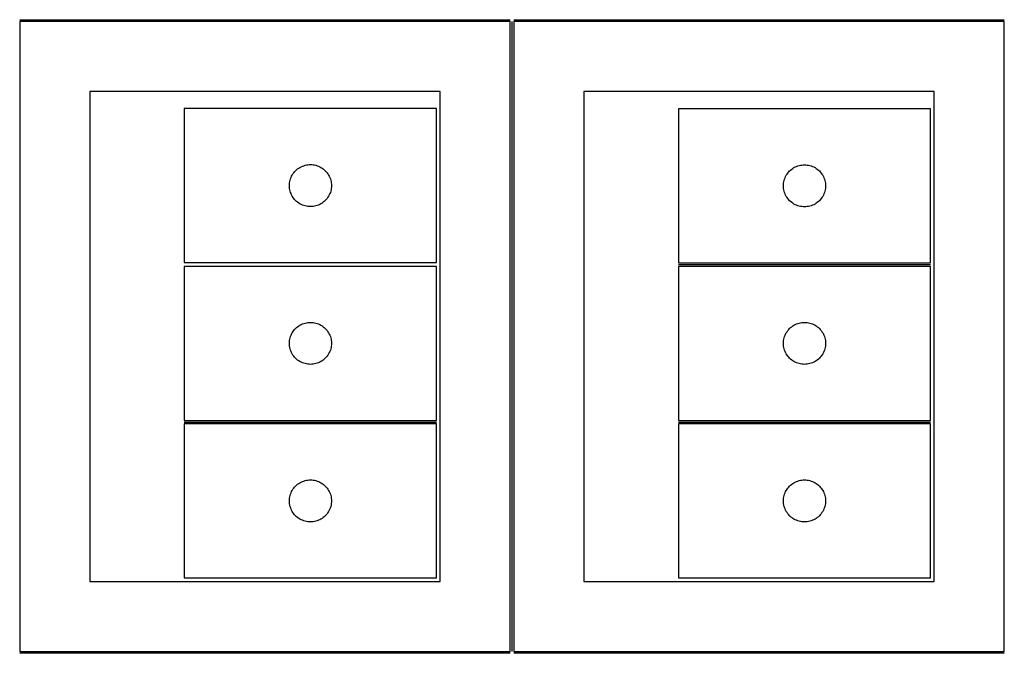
# Model space of a CAD drawing. Header units: millimetres. Extents: x 7 to 1243, y 7 to 2490.
# Tile 8 of 14: x 598 to 1020, y 1395 to 1666. Entities that reach past the tile are written whole.
import ezdxf

# ---------------------------------------------------------------- set-up
doc = ezdxf.new("R2010")
doc.units = ezdxf.units.MM
doc.layers.add('COMMON', color=5, linetype='CONTINUOUS', true_color=0x0000ff)
doc.layers.add('CUT', color=7, linetype='CONTINUOUS', true_color=0x000000)

msp = doc.modelspace()

# ---------------------------------------------------------------- linework, layer by layer
at = {"layer": 'COMMON'}
for p, q in [((598.482136, 1666.250042), (808.482136, 1666.250042)), ((809.232142, 1395.500042), (809.232142, 1665.500042)), ((809.982142, 1666.250042), (1019.982142, 1666.250042)), ((880.450862, 1561.306774), (988.450862, 1561.306774)), ((668.950856, 1493.806773), (776.950856, 1493.806773)), ((880.450862, 1493.806773), (988.450862, 1493.806773)), ((808.482136, 1394.750042), (598.482136, 1394.750042)), ((1019.982142, 1394.750042), (809.982142, 1394.750042))]:
    msp.add_line(p, q, dxfattribs=at)
at = {"layer": 'CUT'}
for p, q in [((808.482136, 1665.500042), (598.482136, 1665.500042)), ((598.482136, 1665.500042), (598.482136, 1395.500042)), ((808.482136, 1395.500042), (808.482136, 1665.500042)), ((1019.982142, 1665.500042), (809.982142, 1665.500042)), ((809.982142, 1665.500042), (809.982142, 1395.500042)), ((1019.982142, 1395.500042), (1019.982142, 1665.500042)), ((778.482136, 1635.500042), (628.482136, 1635.500042)), ((628.482136, 1635.500042), (628.482136, 1425.500042)), ((778.482136, 1425.500042), (778.482136, 1635.500042)), ((989.982142, 1635.500042), (839.982142, 1635.500042)), ((839.982142, 1635.500042), (839.982142, 1425.500042)), ((989.982142, 1425.500042), (989.982142, 1635.500042)), ((776.953326, 1628.157378), (668.953326, 1628.157378)), ((668.953326, 1628.157378), (668.953326, 1562.157378)), ((776.953326, 1562.157378), (776.953326, 1628.157378)), ((988.450862, 1628.056775), (880.450862, 1628.056775)), ((880.450862, 1628.056775), (880.450862, 1562.056775)), ((988.450862, 1562.056775), (988.450862, 1628.056775)), ((716.589365, 1601.521339), (717.019214, 1601.923936)), ((717.019214, 1601.923936), (717.474473, 1602.297558)), ((717.474473, 1602.297558), (717.953194, 1602.640604)), ((717.953194, 1602.640604), (718.453326, 1602.951606)), ((718.453326, 1602.951606), (718.972728, 1603.229232)), ((718.972728, 1603.229232), (719.509175, 1603.472294)), ((719.509175, 1603.472294), (720.060371, 1603.679749)), ((720.060371, 1603.679749), (720.623955, 1603.85071)), ((720.623955, 1603.85071), (721.197513, 1603.984445)), ((721.197513, 1603.984445), (721.77859, 1604.080381)), ((721.77859, 1604.080381), (722.364698, 1604.138108)), ((722.364698, 1604.138108), (722.953326, 1604.157378)), ((722.953326, 1604.157378), (723.541954, 1604.138108)), ((723.541954, 1604.138108), (724.128062, 1604.080381)), ((724.128062, 1604.080381), (724.709139, 1603.984445)), ((724.709139, 1603.984445), (725.282697, 1603.85071)), ((725.282697, 1603.85071), (725.846281, 1603.679749)), ((725.846281, 1603.679749), (726.397477, 1603.472294)), ((726.397477, 1603.472294), (726.933924, 1603.229232)), ((726.933924, 1603.229232), (727.453326, 1602.951606)), ((727.453326, 1602.951606), (727.953458, 1602.640604)), ((727.953458, 1602.640604), (728.432179, 1602.297558)), ((728.432179, 1602.297558), (728.887438, 1601.923936)), ((728.887438, 1601.923936), (729.317287, 1601.521339)), ((928.086901, 1601.420736), (928.51675, 1601.823333)), ((928.51675, 1601.823333), (928.972009, 1602.196955)), ((928.972009, 1602.196955), (929.45073, 1602.540001)), ((929.45073, 1602.540001), (929.950862, 1602.851003)), ((929.950862, 1602.851003), (930.470264, 1603.128629)), ((930.470264, 1603.128629), (931.006711, 1603.37169)), ((931.006711, 1603.37169), (931.557907, 1603.579146)), ((931.557907, 1603.579146), (932.12149, 1603.750107)), ((932.12149, 1603.750107), (932.695049, 1603.883842)), ((932.695049, 1603.883842), (933.276126, 1603.979778)), ((933.276126, 1603.979778), (933.862234, 1604.037505)), ((933.862234, 1604.037505), (934.450862, 1604.056775)), ((934.450862, 1604.056775), (935.03949, 1604.037505)), ((935.03949, 1604.037505), (935.625598, 1603.979778)), ((935.625598, 1603.979778), (936.206675, 1603.883842)), ((936.206675, 1603.883842), (936.780233, 1603.750107)), ((936.780233, 1603.750107), (937.343817, 1603.579146)), ((937.343817, 1603.579146), (937.895013, 1603.37169)), ((937.895013, 1603.37169), (938.43146, 1603.128629)), ((938.43146, 1603.128629), (938.950862, 1602.851003)), ((938.950862, 1602.851003), (939.450994, 1602.540001)), ((939.450994, 1602.540001), (939.929715, 1602.196955)), ((939.929715, 1602.196955), (940.384974, 1601.823333)), ((940.384974, 1601.823333), (940.814823, 1601.420736)), ((714.126258, 1596.913191), (714.259994, 1597.486749)), ((714.259994, 1597.486749), (714.430955, 1598.050333)), ((714.430955, 1598.050333), (714.63841, 1598.601529)), ((714.63841, 1598.601529), (714.881471, 1599.137976)), ((714.881471, 1599.137976), (715.159097, 1599.657378)), ((715.159097, 1599.657378), (715.470099, 1600.15751)), ((715.470099, 1600.15751), (715.813146, 1600.636231)), ((715.813146, 1600.636231), (716.186768, 1601.09149)), ((716.186768, 1601.09149), (716.589365, 1601.521339)), ((729.317287, 1601.521339), (729.719884, 1601.09149)), ((729.719884, 1601.09149), (730.093506, 1600.636231)), ((730.093506, 1600.636231), (730.436552, 1600.15751)), ((730.436552, 1600.15751), (730.747555, 1599.657378)), ((730.747555, 1599.657378), (731.025181, 1599.137976)), ((731.025181, 1599.137976), (731.268242, 1598.601529)), ((731.268242, 1598.601529), (731.475697, 1598.050333)), ((731.475697, 1598.050333), (731.646658, 1597.486749)), ((731.646658, 1597.486749), (731.780393, 1596.913191)), ((925.757529, 1597.386146), (925.928491, 1597.94973)), ((925.928491, 1597.94973), (926.135946, 1598.500925)), ((926.135946, 1598.500925), (926.379007, 1599.037373)), ((926.379007, 1599.037373), (926.656633, 1599.556775)), ((926.656633, 1599.556775), (926.967635, 1600.056907)), ((926.967635, 1600.056907), (927.310682, 1600.535627)), ((927.310682, 1600.535627), (927.684304, 1600.990887)), ((927.684304, 1600.990887), (928.086901, 1601.420736)), ((940.814823, 1601.420736), (941.21742, 1600.990887)), ((941.21742, 1600.990887), (941.591042, 1600.535627)), ((941.591042, 1600.535627), (941.934088, 1600.056907)), ((941.934088, 1600.056907), (942.245091, 1599.556775)), ((942.245091, 1599.556775), (942.522717, 1599.037373)), ((942.522717, 1599.037373), (942.765778, 1598.500925)), ((942.765778, 1598.500925), (942.973233, 1597.94973)), ((942.973233, 1597.94973), (943.144194, 1597.386146)), ((713.953326, 1595.157378), (713.972596, 1595.746006)), ((713.972596, 1594.56875), (713.953326, 1595.157378)), ((713.972596, 1595.746006), (714.030322, 1596.332113)), ((714.030322, 1593.982642), (713.972596, 1594.56875)), ((714.030322, 1596.332113), (714.126258, 1596.913191)), ((714.126258, 1593.401565), (714.030322, 1593.982642)), ((714.259994, 1592.828006), (714.126258, 1593.401565)), ((731.780393, 1593.401565), (731.646658, 1592.828006)), ((731.780393, 1596.913191), (731.87633, 1596.332113)), ((731.87633, 1593.982642), (731.780393, 1593.401565)), ((731.87633, 1596.332113), (731.934056, 1595.746006)), ((731.934056, 1594.56875), (731.87633, 1593.982642)), ((731.934056, 1595.746006), (731.953326, 1595.157378)), ((731.953326, 1595.157378), (731.934056, 1594.56875)), ((925.450862, 1595.056775), (925.470132, 1595.645403)), ((925.470132, 1594.468146), (925.450862, 1595.056775)), ((925.470132, 1595.645403), (925.527858, 1596.23151)), ((925.527858, 1593.882039), (925.470132, 1594.468146)), ((925.527858, 1596.23151), (925.623794, 1596.812587)), ((925.623794, 1593.300962), (925.527858, 1593.882039)), ((925.623794, 1596.812587), (925.757529, 1597.386146)), ((925.757529, 1592.727403), (925.623794, 1593.300962)), ((943.144194, 1597.386146), (943.277929, 1596.812587)), ((943.277929, 1593.300962), (943.144194, 1592.727403)), ((943.277929, 1596.812587), (943.373866, 1596.23151)), ((943.373866, 1593.882039), (943.277929, 1593.300962)), ((943.373866, 1596.23151), (943.431592, 1595.645403)), ((943.431592, 1594.468146), (943.373866, 1593.882039)), ((943.431592, 1595.645403), (943.450862, 1595.056775)), ((943.450862, 1595.056775), (943.431592, 1594.468146)), ((714.430955, 1592.264423), (714.259994, 1592.828006)), ((714.63841, 1591.713227), (714.430955, 1592.264423)), ((714.881471, 1591.17678), (714.63841, 1591.713227)), ((715.159097, 1590.657378), (714.881471, 1591.17678)), ((715.470099, 1590.157246), (715.159097, 1590.657378)), ((715.813146, 1589.678525), (715.470099, 1590.157246)), ((716.186768, 1589.223265), (715.813146, 1589.678525)), ((716.589365, 1588.793417), (716.186768, 1589.223265)), ((729.719884, 1589.223265), (729.317287, 1588.793417)), ((730.093506, 1589.678525), (729.719884, 1589.223265)), ((730.436552, 1590.157246), (730.093506, 1589.678525)), ((730.747555, 1590.657378), (730.436552, 1590.157246)), ((731.025181, 1591.17678), (730.747555, 1590.657378)), ((731.268242, 1591.713227), (731.025181, 1591.17678)), ((731.475697, 1592.264423), (731.268242, 1591.713227)), ((731.646658, 1592.828006), (731.475697, 1592.264423)), ((925.928491, 1592.163819), (925.757529, 1592.727403)), ((926.135946, 1591.612624), (925.928491, 1592.163819)), ((926.379007, 1591.076176), (926.135946, 1591.612624)), ((926.656633, 1590.556775), (926.379007, 1591.076176)), ((926.967635, 1590.056642), (926.656633, 1590.556775)), ((927.310682, 1589.577922), (926.967635, 1590.056642)), ((927.684304, 1589.122662), (927.310682, 1589.577922)), ((928.086901, 1588.692814), (927.684304, 1589.122662)), ((941.21742, 1589.122662), (940.814823, 1588.692814)), ((941.591042, 1589.577922), (941.21742, 1589.122662)), ((941.934088, 1590.056642), (941.591042, 1589.577922)), ((942.245091, 1590.556775), (941.934088, 1590.056642)), ((942.522717, 1591.076176), (942.245091, 1590.556775)), ((942.765778, 1591.612624), (942.522717, 1591.076176)), ((942.973233, 1592.163819), (942.765778, 1591.612624)), ((943.144194, 1592.727403), (942.973233, 1592.163819)), ((717.019214, 1588.390819), (716.589365, 1588.793417)), ((717.474473, 1588.017198), (717.019214, 1588.390819)), ((717.953194, 1587.674151), (717.474473, 1588.017198)), ((718.453326, 1587.363149), (717.953194, 1587.674151)), ((718.972728, 1587.085523), (718.453326, 1587.363149)), ((719.509175, 1586.842462), (718.972728, 1587.085523)), ((720.060371, 1586.635007), (719.509175, 1586.842462)), ((720.623955, 1586.464045), (720.060371, 1586.635007)), ((721.197513, 1586.33031), (720.623955, 1586.464045)), ((721.77859, 1586.234374), (721.197513, 1586.33031)), ((722.364698, 1586.176647), (721.77859, 1586.234374)), ((722.953326, 1586.157378), (722.364698, 1586.176647)), ((723.541954, 1586.176647), (722.953326, 1586.157378)), ((724.128062, 1586.234374), (723.541954, 1586.176647)), ((724.709139, 1586.33031), (724.128062, 1586.234374)), ((725.282697, 1586.464045), (724.709139, 1586.33031)), ((725.846281, 1586.635007), (725.282697, 1586.464045)), ((726.397477, 1586.842462), (725.846281, 1586.635007)), ((726.933924, 1587.085523), (726.397477, 1586.842462)), ((727.453326, 1587.363149), (726.933924, 1587.085523)), ((727.953458, 1587.674151), (727.453326, 1587.363149)), ((728.432179, 1588.017198), (727.953458, 1587.674151)), ((728.887438, 1588.390819), (728.432179, 1588.017198)), ((729.317287, 1588.793417), (728.887438, 1588.390819)), ((928.51675, 1588.290216), (928.086901, 1588.692814)), ((928.972009, 1587.916594), (928.51675, 1588.290216)), ((929.45073, 1587.573548), (928.972009, 1587.916594)), ((929.950862, 1587.262546), (929.45073, 1587.573548)), ((930.470264, 1586.98492), (929.950862, 1587.262546)), ((931.006711, 1586.741859), (930.470264, 1586.98492)), ((931.557907, 1586.534403), (931.006711, 1586.741859)), ((932.12149, 1586.363442), (931.557907, 1586.534403)), ((932.695049, 1586.229707), (932.12149, 1586.363442)), ((933.276126, 1586.133771), (932.695049, 1586.229707)), ((933.862234, 1586.076044), (933.276126, 1586.133771)), ((934.450862, 1586.056775), (933.862234, 1586.076044)), ((935.03949, 1586.076044), (934.450862, 1586.056775)), ((935.625598, 1586.133771), (935.03949, 1586.076044)), ((936.206675, 1586.229707), (935.625598, 1586.133771)), ((936.780233, 1586.363442), (936.206675, 1586.229707)), ((937.343817, 1586.534403), (936.780233, 1586.363442)), ((937.895013, 1586.741859), (937.343817, 1586.534403)), ((938.43146, 1586.98492), (937.895013, 1586.741859)), ((938.950862, 1587.262546), (938.43146, 1586.98492)), ((939.450994, 1587.573548), (938.950862, 1587.262546)), ((939.929715, 1587.916594), (939.450994, 1587.573548)), ((940.384974, 1588.290216), (939.929715, 1587.916594)), ((940.814823, 1588.692814), (940.384974, 1588.290216)), ((776.950856, 1560.556774), (668.950856, 1560.556774)), ((668.950856, 1560.556774), (668.950856, 1494.556774)), ((668.953326, 1562.157378), (776.953326, 1562.157378)), ((776.950856, 1494.556774), (776.950856, 1560.556774)), ((880.450862, 1562.056775), (988.450862, 1562.056775)), ((988.450862, 1560.556774), (880.450862, 1560.556774)), ((880.450862, 1560.556774), (880.450862, 1494.556774)), ((988.450862, 1494.556774), (988.450862, 1560.556774)), ((716.586895, 1533.920735), (717.016744, 1534.323332)), ((717.016744, 1534.323332), (717.472003, 1534.696954)), ((717.472003, 1534.696954), (717.950724, 1535.04)), ((717.950724, 1535.04), (718.450856, 1535.351002)), ((718.450856, 1535.351002), (718.970258, 1535.628628)), ((718.970258, 1535.628628), (719.506705, 1535.871689)), ((719.506705, 1535.871689), (720.057901, 1536.079145)), ((720.057901, 1536.079145), (720.621484, 1536.250106)), ((720.621484, 1536.250106), (721.195043, 1536.383841)), ((721.195043, 1536.383841), (721.77612, 1536.479777)), ((721.77612, 1536.479777), (722.362228, 1536.537504)), ((722.362228, 1536.537504), (722.950856, 1536.556774)), ((722.950856, 1536.556774), (723.539484, 1536.537504)), ((723.539484, 1536.537504), (724.125592, 1536.479777)), ((724.125592, 1536.479777), (724.706669, 1536.383841)), ((724.706669, 1536.383841), (725.280227, 1536.250106)), ((725.280227, 1536.250106), (725.843811, 1536.079145)), ((725.843811, 1536.079145), (726.395007, 1535.871689)), ((726.395007, 1535.871689), (726.931454, 1535.628628)), ((726.931454, 1535.628628), (727.450856, 1535.351002)), ((727.450856, 1535.351002), (727.950988, 1535.04)), ((727.950988, 1535.04), (728.429709, 1534.696954)), ((728.429709, 1534.696954), (728.884968, 1534.323332)), ((728.884968, 1534.323332), (729.314817, 1533.920735)), ((928.086901, 1533.920735), (928.51675, 1534.323332)), ((928.51675, 1534.323332), (928.972009, 1534.696954)), ((928.972009, 1534.696954), (929.45073, 1535.04)), ((929.45073, 1535.04), (929.950862, 1535.351002)), ((929.950862, 1535.351002), (930.470264, 1535.628628)), ((930.470264, 1535.628628), (931.006711, 1535.871689)), ((931.006711, 1535.871689), (931.557907, 1536.079145)), ((931.557907, 1536.079145), (932.12149, 1536.250106)), ((932.12149, 1536.250106), (932.695049, 1536.383841)), ((932.695049, 1536.383841), (933.276126, 1536.479777)), ((933.276126, 1536.479777), (933.862234, 1536.537504)), ((933.862234, 1536.537504), (934.450862, 1536.556774)), ((934.450862, 1536.556774), (935.03949, 1536.537504)), ((935.03949, 1536.537504), (935.625598, 1536.479777)), ((935.625598, 1536.479777), (936.206675, 1536.383841)), ((936.206675, 1536.383841), (936.780233, 1536.250106)), ((936.780233, 1536.250106), (937.343817, 1536.079145)), ((937.343817, 1536.079145), (937.895013, 1535.871689)), ((937.895013, 1535.871689), (938.43146, 1535.628628)), ((938.43146, 1535.628628), (938.950862, 1535.351002)), ((938.950862, 1535.351002), (939.450994, 1535.04)), ((939.450994, 1535.04), (939.929715, 1534.696954)), ((939.929715, 1534.696954), (940.384974, 1534.323332)), ((940.384974, 1534.323332), (940.814823, 1533.920735)), ((714.257523, 1529.886145), (714.428485, 1530.449729)), ((714.428485, 1530.449729), (714.63594, 1531.000924)), ((714.63594, 1531.000924), (714.879001, 1531.537372)), ((714.879001, 1531.537372), (715.156627, 1532.056774)), ((715.156627, 1532.056774), (715.467629, 1532.556906)), ((715.467629, 1532.556906), (715.810676, 1533.035626)), ((715.810676, 1533.035626), (716.184298, 1533.490886)), ((716.184298, 1533.490886), (716.586895, 1533.920735)), ((729.314817, 1533.920735), (729.717414, 1533.490886)), ((729.717414, 1533.490886), (730.091036, 1533.035626)), ((730.091036, 1533.035626), (730.434082, 1532.556906)), ((730.434082, 1532.556906), (730.745085, 1532.056774)), ((730.745085, 1532.056774), (731.022711, 1531.537372)), ((731.022711, 1531.537372), (731.265772, 1531.000924)), ((731.265772, 1531.000924), (731.473227, 1530.449729)), ((731.473227, 1530.449729), (731.644188, 1529.886145)), ((925.757529, 1529.886145), (925.928491, 1530.449729)), ((925.928491, 1530.449729), (926.135946, 1531.000924)), ((926.135946, 1531.000924), (926.379007, 1531.537372)), ((926.379007, 1531.537372), (926.656633, 1532.056774)), ((926.656633, 1532.056774), (926.967635, 1532.556906)), ((926.967635, 1532.556906), (927.310682, 1533.035626)), ((927.310682, 1533.035626), (927.684304, 1533.490886)), ((927.684304, 1533.490886), (928.086901, 1533.920735)), ((940.814823, 1533.920735), (941.21742, 1533.490886)), ((941.21742, 1533.490886), (941.591042, 1533.035626)), ((941.591042, 1533.035626), (941.934088, 1532.556906)), ((941.934088, 1532.556906), (942.245091, 1532.056774)), ((942.245091, 1532.056774), (942.522717, 1531.537372)), ((942.522717, 1531.537372), (942.765778, 1531.000924)), ((942.765778, 1531.000924), (942.973233, 1530.449729)), ((942.973233, 1530.449729), (943.144194, 1529.886145)), ((713.950856, 1527.556774), (713.970126, 1528.145402)), ((713.970126, 1526.968145), (713.950856, 1527.556774)), ((713.970126, 1528.145402), (714.027852, 1528.731509)), ((714.027852, 1526.382038), (713.970126, 1526.968145)), ((714.027852, 1528.731509), (714.123788, 1529.312586)), ((714.123788, 1525.800961), (714.027852, 1526.382038)), ((714.123788, 1529.312586), (714.257523, 1529.886145)), ((731.644188, 1529.886145), (731.777923, 1529.312586)), ((731.777923, 1529.312586), (731.87386, 1528.731509)), ((731.87386, 1526.382038), (731.777923, 1525.800961)), ((731.87386, 1528.731509), (731.931586, 1528.145402)), ((731.931586, 1526.968145), (731.87386, 1526.382038)), ((731.931586, 1528.145402), (731.950856, 1527.556774)), ((731.950856, 1527.556774), (731.931586, 1526.968145)), ((925.450862, 1527.556774), (925.470132, 1528.145402)), ((925.470132, 1526.968145), (925.450862, 1527.556774)), ((925.470132, 1528.145402), (925.527858, 1528.731509)), ((925.527858, 1526.382038), (925.470132, 1526.968145)), ((925.527858, 1528.731509), (925.623794, 1529.312586)), ((925.623794, 1525.800961), (925.527858, 1526.382038)), ((925.623794, 1529.312586), (925.757529, 1529.886145)), ((943.144194, 1529.886145), (943.277929, 1529.312586)), ((943.277929, 1529.312586), (943.373866, 1528.731509)), ((943.373866, 1526.382038), (943.277929, 1525.800961)), ((943.373866, 1528.731509), (943.431592, 1528.145402)), ((943.431592, 1526.968145), (943.373866, 1526.382038)), ((943.431592, 1528.145402), (943.450862, 1527.556774)), ((943.450862, 1527.556774), (943.431592, 1526.968145)), ((714.257523, 1525.227402), (714.123788, 1525.800961)), ((714.428485, 1524.663818), (714.257523, 1525.227402)), ((714.63594, 1524.112623), (714.428485, 1524.663818)), ((714.879001, 1523.576175), (714.63594, 1524.112623)), ((715.156627, 1523.056774), (714.879001, 1523.576175)), ((715.467629, 1522.556641), (715.156627, 1523.056774)), ((715.810676, 1522.077921), (715.467629, 1522.556641)), ((716.184298, 1521.622661), (715.810676, 1522.077921)), ((716.586895, 1521.192813), (716.184298, 1521.622661)), ((729.717414, 1521.622661), (729.314817, 1521.192813)), ((730.091036, 1522.077921), (729.717414, 1521.622661)), ((730.434082, 1522.556641), (730.091036, 1522.077921)), ((730.745085, 1523.056774), (730.434082, 1522.556641)), ((731.022711, 1523.576175), (730.745085, 1523.056774)), ((731.265772, 1524.112623), (731.022711, 1523.576175)), ((731.473227, 1524.663818), (731.265772, 1524.112623)), ((731.644188, 1525.227402), (731.473227, 1524.663818)), ((731.777923, 1525.800961), (731.644188, 1525.227402)), ((925.757529, 1525.227402), (925.623794, 1525.800961)), ((925.928491, 1524.663818), (925.757529, 1525.227402)), ((926.135946, 1524.112623), (925.928491, 1524.663818)), ((926.379007, 1523.576175), (926.135946, 1524.112623)), ((926.656633, 1523.056774), (926.379007, 1523.576175)), ((926.967635, 1522.556641), (926.656633, 1523.056774)), ((927.310682, 1522.077921), (926.967635, 1522.556641)), ((927.684304, 1521.622661), (927.310682, 1522.077921)), ((928.086901, 1521.192813), (927.684304, 1521.622661)), ((941.21742, 1521.622661), (940.814823, 1521.192813)), ((941.591042, 1522.077921), (941.21742, 1521.622661)), ((941.934088, 1522.556641), (941.591042, 1522.077921)), ((942.245091, 1523.056774), (941.934088, 1522.556641)), ((942.522717, 1523.576175), (942.245091, 1523.056774)), ((942.765778, 1524.112623), (942.522717, 1523.576175)), ((942.973233, 1524.663818), (942.765778, 1524.112623)), ((943.144194, 1525.227402), (942.973233, 1524.663818)), ((943.277929, 1525.800961), (943.144194, 1525.227402)), ((717.016744, 1520.790215), (716.586895, 1521.192813)), ((717.472003, 1520.416593), (717.016744, 1520.790215)), ((717.950724, 1520.073547), (717.472003, 1520.416593)), ((718.450856, 1519.762545), (717.950724, 1520.073547)), ((718.970258, 1519.484919), (718.450856, 1519.762545)), ((719.506705, 1519.241858), (718.970258, 1519.484919)), ((720.057901, 1519.034402), (719.506705, 1519.241858)), ((720.621484, 1518.863441), (720.057901, 1519.034402)), ((721.195043, 1518.729706), (720.621484, 1518.863441)), ((721.77612, 1518.63377), (721.195043, 1518.729706)), ((722.362228, 1518.576043), (721.77612, 1518.63377)), ((722.950856, 1518.556774), (722.362228, 1518.576043)), ((723.539484, 1518.576043), (722.950856, 1518.556774)), ((724.125592, 1518.63377), (723.539484, 1518.576043)), ((724.706669, 1518.729706), (724.125592, 1518.63377)), ((725.280227, 1518.863441), (724.706669, 1518.729706)), ((725.843811, 1519.034402), (725.280227, 1518.863441)), ((726.395007, 1519.241858), (725.843811, 1519.034402)), ((726.931454, 1519.484919), (726.395007, 1519.241858)), ((727.450856, 1519.762545), (726.931454, 1519.484919)), ((727.950988, 1520.073547), (727.450856, 1519.762545)), ((728.429709, 1520.416593), (727.950988, 1520.073547)), ((728.884968, 1520.790215), (728.429709, 1520.416593)), ((729.314817, 1521.192813), (728.884968, 1520.790215)), ((928.51675, 1520.790215), (928.086901, 1521.192813)), ((928.972009, 1520.416593), (928.51675, 1520.790215)), ((929.45073, 1520.073547), (928.972009, 1520.416593)), ((929.950862, 1519.762545), (929.45073, 1520.073547)), ((930.470264, 1519.484919), (929.950862, 1519.762545)), ((931.006711, 1519.241858), (930.470264, 1519.484919)), ((931.557907, 1519.034402), (931.006711, 1519.241858)), ((932.12149, 1518.863441), (931.557907, 1519.034402)), ((932.695049, 1518.729706), (932.12149, 1518.863441)), ((933.276126, 1518.63377), (932.695049, 1518.729706)), ((933.862234, 1518.576043), (933.276126, 1518.63377)), ((934.450862, 1518.556774), (933.862234, 1518.576043)), ((935.03949, 1518.576043), (934.450862, 1518.556774)), ((935.625598, 1518.63377), (935.03949, 1518.576043)), ((936.206675, 1518.729706), (935.625598, 1518.63377)), ((936.780233, 1518.863441), (936.206675, 1518.729706)), ((937.343817, 1519.034402), (936.780233, 1518.863441)), ((937.895013, 1519.241858), (937.343817, 1519.034402)), ((938.43146, 1519.484919), (937.895013, 1519.241858)), ((938.950862, 1519.762545), (938.43146, 1519.484919)), ((939.450994, 1520.073547), (938.950862, 1519.762545)), ((939.929715, 1520.416593), (939.450994, 1520.073547)), ((940.384974, 1520.790215), (939.929715, 1520.416593)), ((940.814823, 1521.192813), (940.384974, 1520.790215)), ((668.950856, 1494.556774), (776.950856, 1494.556774)), ((776.950856, 1493.056773), (668.950856, 1493.056773)), ((668.950856, 1493.056773), (668.950856, 1427.056773)), ((776.950856, 1427.056773), (776.950856, 1493.056773)), ((880.450862, 1494.556774), (988.450862, 1494.556774)), ((988.450862, 1493.056773), (880.450862, 1493.056773)), ((880.450862, 1493.056773), (880.450862, 1427.056773)), ((988.450862, 1427.056773), (988.450862, 1493.056773)), ((716.586895, 1466.420734), (717.016744, 1466.823331)), ((717.016744, 1466.823331), (717.472003, 1467.196953)), ((717.472003, 1467.196953), (717.950724, 1467.539999)), ((717.950724, 1467.539999), (718.450856, 1467.851001)), ((718.450856, 1467.851001), (718.970258, 1468.128627)), ((718.970258, 1468.128627), (719.506705, 1468.371688)), ((719.506705, 1468.371688), (720.057901, 1468.579144)), ((720.057901, 1468.579144), (720.621484, 1468.750105)), ((720.621484, 1468.750105), (721.195043, 1468.88384)), ((721.195043, 1468.88384), (721.77612, 1468.979776)), ((721.77612, 1468.979776), (722.362228, 1469.037503)), ((722.362228, 1469.037503), (722.950856, 1469.056773)), ((722.950856, 1469.056773), (723.539484, 1469.037503)), ((723.539484, 1469.037503), (724.125592, 1468.979776)), ((724.125592, 1468.979776), (724.706669, 1468.88384)), ((724.706669, 1468.88384), (725.280227, 1468.750105)), ((725.280227, 1468.750105), (725.843811, 1468.579144)), ((725.843811, 1468.579144), (726.395007, 1468.371688)), ((726.395007, 1468.371688), (726.931454, 1468.128627)), ((726.931454, 1468.128627), (727.450856, 1467.851001)), ((727.450856, 1467.851001), (727.950988, 1467.539999)), ((727.950988, 1467.539999), (728.429709, 1467.196953)), ((728.429709, 1467.196953), (728.884968, 1466.823331)), ((728.884968, 1466.823331), (729.314817, 1466.420734)), ((928.086901, 1466.420734), (928.51675, 1466.823331)), ((928.51675, 1466.823331), (928.972009, 1467.196953)), ((928.972009, 1467.196953), (929.45073, 1467.539999)), ((929.45073, 1467.539999), (929.950862, 1467.851001)), ((929.950862, 1467.851001), (930.470264, 1468.128627)), ((930.470264, 1468.128627), (931.006711, 1468.371688)), ((931.006711, 1468.371688), (931.557907, 1468.579144)), ((931.557907, 1468.579144), (932.12149, 1468.750105)), ((932.12149, 1468.750105), (932.695049, 1468.88384)), ((932.695049, 1468.88384), (933.276126, 1468.979776)), ((933.276126, 1468.979776), (933.862234, 1469.037503)), ((933.862234, 1469.037503), (934.450862, 1469.056773)), ((934.450862, 1469.056773), (935.03949, 1469.037503)), ((935.03949, 1469.037503), (935.625598, 1468.979776)), ((935.625598, 1468.979776), (936.206675, 1468.88384)), ((936.206675, 1468.88384), (936.780233, 1468.750105)), ((936.780233, 1468.750105), (937.343817, 1468.579144)), ((937.343817, 1468.579144), (937.895013, 1468.371688)), ((937.895013, 1468.371688), (938.43146, 1468.128627)), ((938.43146, 1468.128627), (938.950862, 1467.851001)), ((938.950862, 1467.851001), (939.450994, 1467.539999)), ((939.450994, 1467.539999), (939.929715, 1467.196953)), ((939.929715, 1467.196953), (940.384974, 1466.823331)), ((940.384974, 1466.823331), (940.814823, 1466.420734)), ((714.257523, 1462.386144), (714.428485, 1462.949728)), ((714.428485, 1462.949728), (714.63594, 1463.500923)), ((714.63594, 1463.500923), (714.879001, 1464.037371)), ((714.879001, 1464.037371), (715.156627, 1464.556773)), ((715.156627, 1464.556773), (715.467629, 1465.056905)), ((715.467629, 1465.056905), (715.810676, 1465.535625)), ((715.810676, 1465.535625), (716.184298, 1465.990885)), ((716.184298, 1465.990885), (716.586895, 1466.420734)), ((729.314817, 1466.420734), (729.717414, 1465.990885)), ((729.717414, 1465.990885), (730.091036, 1465.535625)), ((730.091036, 1465.535625), (730.434082, 1465.056905)), ((730.434082, 1465.056905), (730.745085, 1464.556773)), ((730.745085, 1464.556773), (731.022711, 1464.037371)), ((731.022711, 1464.037371), (731.265772, 1463.500923)), ((731.265772, 1463.500923), (731.473227, 1462.949728)), ((731.473227, 1462.949728), (731.644188, 1462.386144)), ((925.757529, 1462.386144), (925.928491, 1462.949728)), ((925.928491, 1462.949728), (926.135946, 1463.500923)), ((926.135946, 1463.500923), (926.379007, 1464.037371)), ((926.379007, 1464.037371), (926.656633, 1464.556773)), ((926.656633, 1464.556773), (926.967635, 1465.056905)), ((926.967635, 1465.056905), (927.310682, 1465.535625)), ((927.310682, 1465.535625), (927.684304, 1465.990885)), ((927.684304, 1465.990885), (928.086901, 1466.420734)), ((940.814823, 1466.420734), (941.21742, 1465.990885)), ((941.21742, 1465.990885), (941.591042, 1465.535625)), ((941.591042, 1465.535625), (941.934088, 1465.056905)), ((941.934088, 1465.056905), (942.245091, 1464.556773)), ((942.245091, 1464.556773), (942.522717, 1464.037371)), ((942.522717, 1464.037371), (942.765778, 1463.500923)), ((942.765778, 1463.500923), (942.973233, 1462.949728)), ((942.973233, 1462.949728), (943.144194, 1462.386144)), ((713.950856, 1460.056773), (713.970126, 1460.645401)), ((713.970126, 1459.468144), (713.950856, 1460.056773)), ((713.970126, 1460.645401), (714.027852, 1461.231508)), ((714.027852, 1458.882037), (713.970126, 1459.468144)), ((714.027852, 1461.231508), (714.123788, 1461.812585)), ((714.123788, 1458.30096), (714.027852, 1458.882037)), ((714.123788, 1461.812585), (714.257523, 1462.386144)), ((731.644188, 1462.386144), (731.777923, 1461.812585)), ((731.777923, 1461.812585), (731.87386, 1461.231508)), ((731.87386, 1458.882037), (731.777923, 1458.30096)), ((731.87386, 1461.231508), (731.931586, 1460.645401)), ((731.931586, 1459.468144), (731.87386, 1458.882037)), ((731.931586, 1460.645401), (731.950856, 1460.056773)), ((731.950856, 1460.056773), (731.931586, 1459.468144)), ((925.450862, 1460.056773), (925.470132, 1460.645401)), ((925.470132, 1459.468144), (925.450862, 1460.056773)), ((925.470132, 1460.645401), (925.527858, 1461.231508)), ((925.527858, 1458.882037), (925.470132, 1459.468144)), ((925.527858, 1461.231508), (925.623794, 1461.812585)), ((925.623794, 1458.30096), (925.527858, 1458.882037)), ((925.623794, 1461.812585), (925.757529, 1462.386144)), ((943.144194, 1462.386144), (943.277929, 1461.812585)), ((943.277929, 1461.812585), (943.373866, 1461.231508)), ((943.373866, 1458.882037), (943.277929, 1458.30096)), ((943.373866, 1461.231508), (943.431592, 1460.645401)), ((943.431592, 1459.468144), (943.373866, 1458.882037)), ((943.431592, 1460.645401), (943.450862, 1460.056773)), ((943.450862, 1460.056773), (943.431592, 1459.468144)), ((714.257523, 1457.727401), (714.123788, 1458.30096)), ((714.428485, 1457.163817), (714.257523, 1457.727401)), ((714.63594, 1456.612622), (714.428485, 1457.163817)), ((714.879001, 1456.076174), (714.63594, 1456.612622)), ((715.156627, 1455.556773), (714.879001, 1456.076174)), ((715.467629, 1455.05664), (715.156627, 1455.556773)), ((715.810676, 1454.57792), (715.467629, 1455.05664)), ((716.184298, 1454.12266), (715.810676, 1454.57792)), ((730.091036, 1454.57792), (729.717414, 1454.12266)), ((730.434082, 1455.05664), (730.091036, 1454.57792)), ((730.745085, 1455.556773), (730.434082, 1455.05664)), ((731.022711, 1456.076174), (730.745085, 1455.556773)), ((731.265772, 1456.612622), (731.022711, 1456.076174)), ((731.473227, 1457.163817), (731.265772, 1456.612622)), ((731.644188, 1457.727401), (731.473227, 1457.163817)), ((731.777923, 1458.30096), (731.644188, 1457.727401)), ((925.757529, 1457.727401), (925.623794, 1458.30096)), ((925.928491, 1457.163817), (925.757529, 1457.727401)), ((926.135946, 1456.612622), (925.928491, 1457.163817)), ((926.379007, 1456.076174), (926.135946, 1456.612622)), ((926.656633, 1455.556773), (926.379007, 1456.076174)), ((926.967635, 1455.05664), (926.656633, 1455.556773)), ((927.310682, 1454.57792), (926.967635, 1455.05664)), ((927.684304, 1454.12266), (927.310682, 1454.57792)), ((941.591042, 1454.57792), (941.21742, 1454.12266)), ((941.934088, 1455.05664), (941.591042, 1454.57792)), ((942.245091, 1455.556773), (941.934088, 1455.05664)), ((942.522717, 1456.076174), (942.245091, 1455.556773)), ((942.765778, 1456.612622), (942.522717, 1456.076174)), ((942.973233, 1457.163817), (942.765778, 1456.612622)), ((943.144194, 1457.727401), (942.973233, 1457.163817)), ((943.277929, 1458.30096), (943.144194, 1457.727401)), ((716.586895, 1453.692812), (716.184298, 1454.12266)), ((717.016744, 1453.290214), (716.586895, 1453.692812)), ((717.472003, 1452.916592), (717.016744, 1453.290214)), ((717.950724, 1452.573546), (717.472003, 1452.916592)), ((718.450856, 1452.262544), (717.950724, 1452.573546)), ((718.970258, 1451.984918), (718.450856, 1452.262544)), ((719.506705, 1451.741857), (718.970258, 1451.984918)), ((720.057901, 1451.534401), (719.506705, 1451.741857)), ((720.621484, 1451.36344), (720.057901, 1451.534401)), ((721.195043, 1451.229705), (720.621484, 1451.36344)), ((721.77612, 1451.133769), (721.195043, 1451.229705)), ((722.362228, 1451.076042), (721.77612, 1451.133769)), ((722.950856, 1451.056773), (722.362228, 1451.076042)), ((723.539484, 1451.076042), (722.950856, 1451.056773)), ((724.125592, 1451.133769), (723.539484, 1451.076042)), ((724.706669, 1451.229705), (724.125592, 1451.133769)), ((725.280227, 1451.36344), (724.706669, 1451.229705)), ((725.843811, 1451.534401), (725.280227, 1451.36344)), ((726.395007, 1451.741857), (725.843811, 1451.534401)), ((726.931454, 1451.984918), (726.395007, 1451.741857)), ((727.450856, 1452.262544), (726.931454, 1451.984918)), ((727.950988, 1452.573546), (727.450856, 1452.262544)), ((728.429709, 1452.916592), (727.950988, 1452.573546)), ((728.884968, 1453.290214), (728.429709, 1452.916592)), ((729.314817, 1453.692812), (728.884968, 1453.290214)), ((729.717414, 1454.12266), (729.314817, 1453.692812)), ((928.086901, 1453.692812), (927.684304, 1454.12266)), ((928.51675, 1453.290214), (928.086901, 1453.692812)), ((928.972009, 1452.916592), (928.51675, 1453.290214)), ((929.45073, 1452.573546), (928.972009, 1452.916592)), ((929.950862, 1452.262544), (929.45073, 1452.573546)), ((930.470264, 1451.984918), (929.950862, 1452.262544)), ((931.006711, 1451.741857), (930.470264, 1451.984918)), ((931.557907, 1451.534401), (931.006711, 1451.741857)), ((932.12149, 1451.36344), (931.557907, 1451.534401)), ((932.695049, 1451.229705), (932.12149, 1451.36344)), ((933.276126, 1451.133769), (932.695049, 1451.229705)), ((933.862234, 1451.076042), (933.276126, 1451.133769)), ((934.450862, 1451.056773), (933.862234, 1451.076042)), ((935.03949, 1451.076042), (934.450862, 1451.056773)), ((935.625598, 1451.133769), (935.03949, 1451.076042)), ((936.206675, 1451.229705), (935.625598, 1451.133769)), ((936.780233, 1451.36344), (936.206675, 1451.229705)), ((937.343817, 1451.534401), (936.780233, 1451.36344)), ((937.895013, 1451.741857), (937.343817, 1451.534401)), ((938.43146, 1451.984918), (937.895013, 1451.741857)), ((938.950862, 1452.262544), (938.43146, 1451.984918)), ((939.450994, 1452.573546), (938.950862, 1452.262544)), ((939.929715, 1452.916592), (939.450994, 1452.573546)), ((940.384974, 1453.290214), (939.929715, 1452.916592)), ((940.814823, 1453.692812), (940.384974, 1453.290214)), ((941.21742, 1454.12266), (940.814823, 1453.692812)), ((628.482136, 1425.500042), (778.482136, 1425.500042)), ((668.950856, 1427.056773), (776.950856, 1427.056773)), ((839.982142, 1425.500042), (989.982142, 1425.500042)), ((880.450862, 1427.056773), (988.450862, 1427.056773)), ((598.482136, 1395.500042), (808.482136, 1395.500042)), ((809.982142, 1395.500042), (1019.982142, 1395.500042))]:
    msp.add_line(p, q, dxfattribs=at)

doc.saveas('drawing.dxf')
